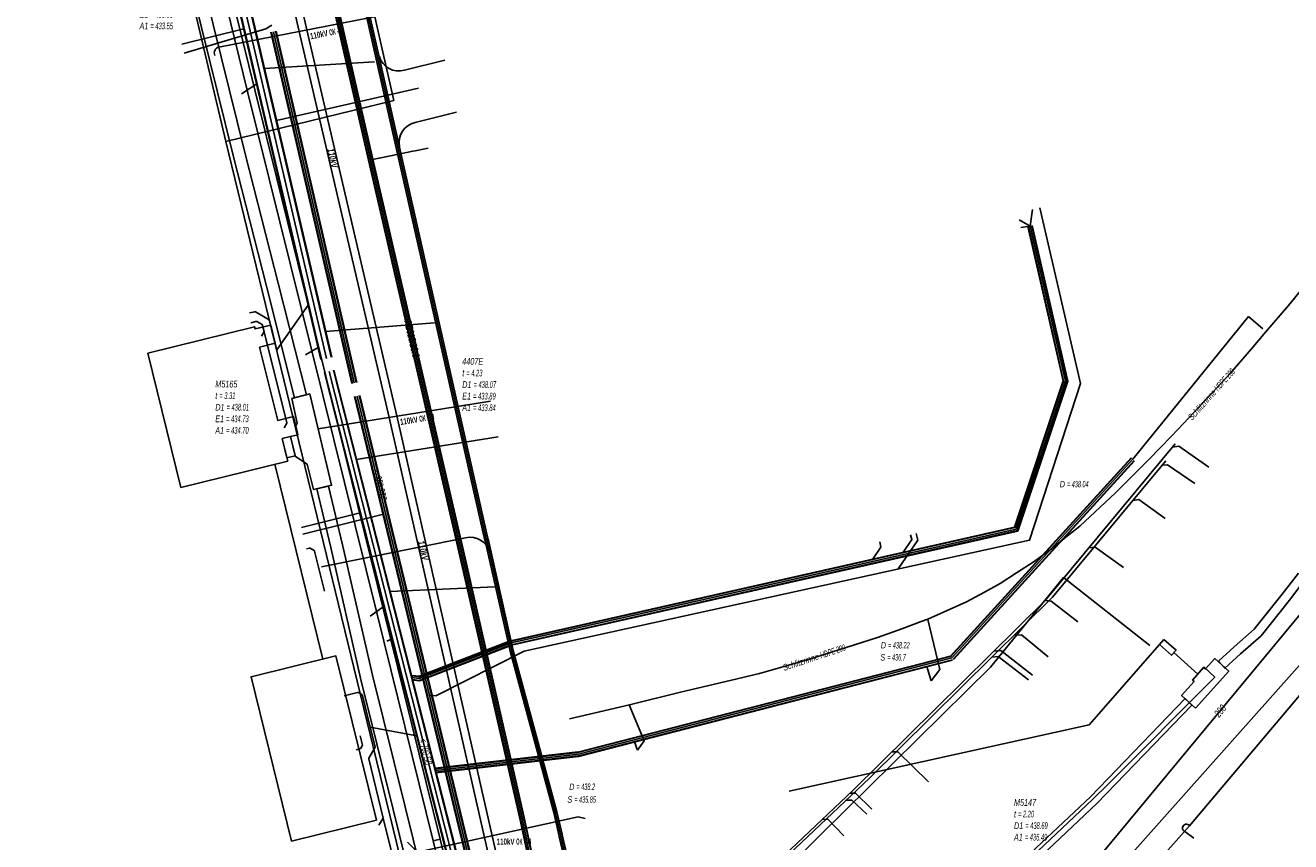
# Model space of a CAD drawing. Header units: metres. Extents: x 2695563 to 2696938, y 1260544 to 1262032.
# Tile 228 of 256: x 2696515 to 2696609, y 1261499 to 1261560. Entities that reach past the tile are written whole.
import ezdxf

# ---------------------------------------------------------------- set-up
doc = ezdxf.new("R2010")
doc.units = ezdxf.units.M
doc.linetypes.add('AUSGEZOGEN', pattern=[0])
for name, color, linetype in [('AW_LK_ Haltung Text', 7, 'AUSGEZOGEN'), ('AW_LK_Haltung', 24, 'AUSGEZOGEN'), ('AW_LK_Normschacht Text', 24, 'AUSGEZOGEN'), ('AW_LK_Schacht Detaillinie', 24, 'AUSGEZOGEN'), ('EW_Hoehenpunkt_Text', 7, 'AUSGEZOGEN'), ('EW_LK_Bauwerk_FL_Linie_Punkt', 1, 'AUSGEZOGEN'), ('EW_LK_Trasseabs', 1, 'AUSGEZOGEN'), ('EW_LK_Trasseabs_Text', 1, 'AUSGEZOGEN'), ('EW_LK_Trasserand', 1, 'AUSGEZOGEN'), ('FM_LK_SW_TRASSEKANTE', 94, 'AUSGEZOGEN'), ('TV_LK_LEITUNG', 92, 'AUSGEZOGEN'), ('WA_LK_Leitung', 171, 'AUSGEZOGEN'), ('WA_LK_Leitung_Text', 171, 'AUSGEZOGEN')]:
    doc.layers.add(name, color=color, linetype=linetype)
doc.styles.add('ARIAL', font='arial.ttf')
doc.styles.add('ARIALNARROW', font='ARIALN.TTF')
pattern_1 = [(0, (2703955, 1269100), (4050, 4050), [4050, -4050]), (90, (2703955, 1269100), (-4050, 4050), [4050, -4050])]
pattern_2 = [(0, (2708005, 1273150), (6075, 6075), [6075, -6075]), (90, (2708005, 1273150), (-6075, 6075), [6075, -6075])]

# ---------------------------------------------------------------- blocks, each defined once
blk = doc.blocks.new('COMPLEXOBJECT_1649')
at = {"layer": 'EW_LK_Trasserand', "color": 1, "linetype": 'AUSGEZOGEN', "transparency": 33554687}
for points in [[(6600.086, 11510.123), (6593.025, 11502.797), (6585.739, 11495.944), (6578.591, 11488.946), (6571.375, 11482.021), (6564.156, 11475.096), (6557.923, 11469.129)], [(6558.306, 11468.526), (6564.64, 11474.59), (6571.86, 11481.516), (6579.079, 11488.443), (6586.224, 11495.439), (6593.517, 11502.299), (6600.59, 11509.638), (6600.086, 11510.123)], [(6551.756, 11466.761), (6550.029, 11467.011), (6549.996, 11466.308), (6551.836, 11466.042)]]:
    blk.add_lwpolyline(points, dxfattribs=at)
for centre, radius, start, end in [((6552.475, 11474.103), 7.377, 264.40749, 317.60402), ((6552.588, 11473.752), 7.747, 264.43088, 317.57529)]:
    blk.add_arc(centre, radius, start, end, dxfattribs=at)
blk = doc.blocks.new('COMPLEXOBJECT_1651')
at = {"layer": 'EW_LK_Trasserand', "color": 1, "linetype": 'AUSGEZOGEN', "transparency": 33554687}
blk.add_line((6549.967, 11469.593), (6549.99, 11470.141), dxfattribs=at)
for points in [[(6549.277, 11480.385), (6544.593, 11499.661), (6544.069, 11499.534), (6548.742, 11480.302)], [(6549.449, 11470.133), (6549.427, 11469.615), (6549.967, 11469.593)]]:
    blk.add_lwpolyline(points, dxfattribs=at)
for centre, radius, start, end in [((6509.052, 11472.433), 40.462, 356.74071, 11.21347), ((6509.367, 11472.46), 40.689, 356.73221, 11.23072)]:
    blk.add_arc(centre, radius, start, end, dxfattribs=at)
blk = doc.blocks.new('COMPLEXOBJECT_1688')
at = {"layer": 'EW_LK_Trasserand', "color": 1, "linetype": 'AUSGEZOGEN', "transparency": 33554687}
blk.add_line((6548.51, 11469.66), (6549.427, 11469.615), dxfattribs=at)
blk.add_lwpolyline([(6548.908, 11472.877), (6547.393, 11479.387), (6546.788, 11482.59), (6544.387, 11492.325), (6541.979, 11502.069), (6539.546, 11511.857), (6537.328, 11521.578), (6536.279, 11525.951), (6535.404, 11525.741), (6536.452, 11521.372), (6538.67, 11511.649), (6541.105, 11501.853), (6543.513, 11492.109), (6545.908, 11482.398), (6546.513, 11479.201), (6548.024, 11472.705)], dxfattribs=at)
for centre, radius, start, end in [((6538.979, 11469.7), 9.531, 359.75929, 18.37723), ((6538.632, 11469.57), 10.795, 0.23981, 17.84071)]:
    blk.add_arc(centre, radius, start, end, dxfattribs=at)
blk = doc.blocks.new('COMPLEXOBJECT_1815')
at = {"layer": 'EW_LK_Trasserand', "color": 1, "linetype": 'AUSGEZOGEN', "transparency": 33554687}
blk.add_lwpolyline([(6553.149, 11479.417), (6548.474, 11499.899), (6541.379, 11531.192), (6534.675, 11559.934), (6531.66, 11573.185), (6531.075, 11573.052), (6534.09, 11559.799), (6540.794, 11531.058), (6547.889, 11499.766), (6552.557, 11479.315)], dxfattribs=at)
for centre, radius, start, end in [((6507.103, 11467.283), 47.02, 359.54773, 14.82623), ((6507.584, 11467.358), 47.134, 359.65654, 14.82427), ((6552.568, 11473.762), 7.024, 282.77495, 287.81661)]:
    blk.add_arc(centre, radius, start, end, dxfattribs=at)
blk = doc.blocks.new('COMPLEXOBJECT_2006')
at = {"layer": 'EW_LK_Trasseabs', "color": 1, "linetype": 'AUSGEZOGEN', "transparency": 33554687}
for p, q in [((6600.737, 11499.728), (6600.051, 11500.221)), ((6567.094, 11468.381), (6567.445, 11468.019))]:
    blk.add_line(p, q, dxfattribs=at)
blk.add_lwpolyline([(6600.415, 11500.64), (6598.231, 11498.179), (6587.088, 11487.475), (6567.443, 11468.767)], dxfattribs=at)
for centre, radius, start, end in [((6600.173, 11500.483), 0.289, 33.02198, 245.01404), ((6567.285, 11468.559), 0.261, 52.75075, 223.01294)]:
    blk.add_arc(centre, radius, start, end, dxfattribs=at)
blk = doc.blocks.new('COMPLEXOBJECT_2772')
at = {"layer": 'FM_LK_SW_TRASSEKANTE', "color": 94, "linetype": 'AUSGEZOGEN', "transparency": 33554687}
blk.add_line((6542.732, 11553.032), (6545.806, 11553.801), dxfattribs=at)
blk.add_arc((6543.05, 11551.56), 1.506, 102.19751, 191.80003, dxfattribs=at)
blk = doc.blocks.new('COMPLEXOBJECT_2778')
at = {"layer": 'FM_LK_SW_TRASSEKANTE', "color": 94, "linetype": 'AUSGEZOGEN', "transparency": 33554687}
blk.add_line((6541.933, 11556.931), (6544.939, 11557.68), dxfattribs=at)
blk.add_arc((6541.509, 11558.375), 1.505, 196.71948, 286.35706, dxfattribs=at)

msp = doc.modelspace()

# ---------------------------------------------------------------- hatches: boundary and pattern name
at = {"layer": 'EW_LK_Bauwerk_FL_Linie_Punkt', "lineweight": 18, "transparency": 33554687}
h = msp.add_hatch(dxfattribs=at)
h.set_pattern_fill('MUSTER', color=1, scale=4050, style=0, pattern_type=2)
h.set_pattern_definition(pattern_1)
h.paths.add_polyline_path([(2696523.787, 1261535.66), (2696526.254, 1261525.66), (2696534.215, 1261527.624), (2696533.802, 1261529.298), (2696534.417, 1261529.449), (2696534.967, 1261529.585), (2696534.806, 1261530.24), (2696534.632, 1261530.944), (2696533.467, 1261530.657), (2696532.123, 1261536.106), (2696533.288, 1261536.394), (2696532.953, 1261537.753), (2696531.787, 1261537.466), (2696531.748, 1261537.624)], flags=0)
h = msp.add_hatch(dxfattribs=at)
h.set_pattern_fill('MUSTER', color=1, scale=4050, style=0, pattern_type=2)
h.set_pattern_definition(pattern_1)
h.paths.add_polyline_path([(2696534.525, 1261532.295), (2696534.929, 1261530.445), (2696534.806, 1261530.24), (2696534.967, 1261529.585), (2696534.417, 1261529.449), (2696534.784, 1261527.96), (2696535.666, 1261527.392), (2696536.138, 1261525.494), (2696537.484, 1261525.817), (2696535.858, 1261532.625)], flags=0)
h = msp.add_hatch(dxfattribs=at)
h.set_pattern_fill('MUSTER', color=1, scale=2025, style=0, pattern_type=2)
h.set_pattern_definition([(0, (2699905, 1265050), (2025, 2025), [2025, -2025]), (90, (2699905, 1265050), (-2025, 2025), [2025, -2025])])
h.paths.add_polyline_path([(2696599.477, 1261514.338), (2696599.144, 1261513.965), (2696600.04, 1261513.166), (2696600.373, 1261513.539)], flags=0)
h = msp.add_hatch(dxfattribs=at)
h.set_pattern_fill('MUSTER', color=1, scale=4050, style=0, pattern_type=2)
h.set_pattern_definition(pattern_1)
h.paths.add_polyline_path([(2696534.502, 1261499.322), (2696540.813, 1261500.878), (2696537.799, 1261513.113), (2696531.484, 1261511.555)], flags=0)
h = msp.add_hatch(dxfattribs=at)
h.set_pattern_fill('MUSTER', color=1, scale=4050, style=0, pattern_type=2)
h.set_pattern_definition(pattern_1)
h.paths.add_polyline_path([(2696601.83, 1261509.224), (2696604.296, 1261511.983), (2696603.252, 1261512.916), (2696602.552, 1261512.133), (2696602.419, 1261512.252), (2696601.601, 1261511.306), (2696601.719, 1261511.201), (2696600.786, 1261510.157)], flags=0)
at = {"layer": 'EW_LK_Trasserand', "lineweight": 18, "transparency": 33554687}
h = msp.add_hatch(dxfattribs=at)
h.set_pattern_fill('MUSTER', color=1, scale=6075, style=0, pattern_type=2)
h.set_pattern_definition(pattern_2)
h.paths.add_polyline_path([(2696555.687, 1261466.885), (2696555.688, 1261467.288), (2696555.685, 1261467.69), (2696555.679, 1261468.092), (2696555.669, 1261468.495), (2696555.656, 1261468.897), (2696555.64, 1261469.299), (2696555.62, 1261469.701), (2696555.596, 1261470.103), (2696555.57, 1261470.505), (2696555.539, 1261470.906), (2696555.506, 1261471.307), (2696555.469, 1261471.708), (2696555.428, 1261472.108), (2696555.384, 1261472.509), (2696555.337, 1261472.908), (2696555.286, 1261473.308), (2696555.232, 1261473.706), (2696555.175, 1261474.105), (2696555.114, 1261474.503), (2696555.049, 1261474.9), (2696554.982, 1261475.297), (2696554.91, 1261475.693), (2696554.836, 1261476.088), (2696554.758, 1261476.483), (2696554.677, 1261476.878), (2696554.592, 1261477.271), (2696554.504, 1261477.664), (2696554.413, 1261478.056), (2696554.318, 1261478.447), (2696554.22, 1261478.837), (2696554.119, 1261479.227), (2696549.444, 1261499.709), (2696542.349, 1261531.002), (2696535.645, 1261559.744), (2696532.63, 1261572.995), (2696532.045, 1261572.862), (2696535.06, 1261559.609), (2696541.764, 1261530.868), (2696548.859, 1261499.576), (2696553.527, 1261479.125), (2696553.629, 1261478.734), (2696553.727, 1261478.341), (2696553.822, 1261477.948), (2696553.914, 1261477.554), (2696554.002, 1261477.159), (2696554.087, 1261476.764), (2696554.169, 1261476.368), (2696554.247, 1261475.971), (2696554.321, 1261475.574), (2696554.393, 1261475.175), (2696554.46, 1261474.777), (2696554.525, 1261474.377), (2696554.586, 1261473.977), (2696554.643, 1261473.577), (2696554.697, 1261473.176), (2696554.748, 1261472.775), (2696554.795, 1261472.373), (2696554.839, 1261471.971), (2696554.879, 1261471.569), (2696554.916, 1261471.166), (2696554.949, 1261470.763), (2696554.979, 1261470.36), (2696555.005, 1261469.956), (2696555.028, 1261469.552), (2696555.048, 1261469.148), (2696555.063, 1261468.744), (2696555.076, 1261468.34), (2696555.085, 1261467.935), (2696555.09, 1261467.531), (2696555.092, 1261467.126), (2696555.091, 1261466.722), (2696555.11, 1261466.726), (2696555.13, 1261466.731), (2696555.149, 1261466.735), (2696555.169, 1261466.74), (2696555.188, 1261466.745), (2696555.207, 1261466.749), (2696555.227, 1261466.754), (2696555.246, 1261466.759), (2696555.265, 1261466.764), (2696555.285, 1261466.769), (2696555.304, 1261466.774), (2696555.323, 1261466.779), (2696555.343, 1261466.784), (2696555.362, 1261466.789), (2696555.381, 1261466.794), (2696555.4, 1261466.8), (2696555.42, 1261466.805), (2696555.439, 1261466.81), (2696555.458, 1261466.816), (2696555.477, 1261466.821), (2696555.496, 1261466.827), (2696555.515, 1261466.832), (2696555.535, 1261466.838), (2696555.554, 1261466.844), (2696555.573, 1261466.849), (2696555.592, 1261466.855), (2696555.611, 1261466.861), (2696555.63, 1261466.867), (2696555.649, 1261466.873), (2696555.668, 1261466.879)], flags=0)
h = msp.add_hatch(dxfattribs=at)
h.set_pattern_fill('MUSTER', color=1, scale=6075, style=0, pattern_type=2)
h.set_pattern_definition(pattern_2)
h.paths.add_polyline_path([(2696545.563, 1261499.472), (2696541.379, 1261516.44), (2696536.569, 1261535.856), (2696531.752, 1261555.269), (2696527.667, 1261571.904), (2696527.14, 1261571.788), (2696531.227, 1261555.139), (2696536.045, 1261535.726), (2696540.855, 1261516.31), (2696545.039, 1261499.343)], flags=0)
h = msp.add_hatch(dxfattribs=at)
h.set_pattern_fill('MUSTER', color=1, scale=6075, style=0, pattern_type=2)
h.set_pattern_definition(pattern_2)
h.paths.add_polyline_path([(2696525.178, 1261570.609), (2696525.409, 1261569.662), (2696527.795, 1261559.93), (2696530.175, 1261550.295), (2696532.624, 1261540.65), (2696534.726, 1261532.345), (2696535.6, 1261532.562), (2696533.496, 1261540.872), (2696531.049, 1261550.513), (2696528.669, 1261560.146), (2696526.283, 1261569.876), (2696526.056, 1261570.807)], flags=0)
h = msp.add_hatch(dxfattribs=at)
h.set_pattern_fill('MUSTER', color=1, scale=6075, style=0, pattern_type=2)
h.set_pattern_definition(pattern_2)
h.paths.add_polyline_path([(2696604.011, 1261512.192), (2696605.166, 1261513.256), (2696606.707, 1261514.606), (2696608.831, 1261517.272), (2696610.053, 1261518.871), (2696611.645, 1261521.187), (2696614.033, 1261524.406), (2696616.216, 1261527.771), (2696620.198, 1261533.797), (2696626.139, 1261542.761), (2696628.831, 1261546.985), (2696631.508, 1261551.222), (2696633.248, 1261554.247), (2696632.642, 1261554.596), (2696630.908, 1261551.584), (2696628.24, 1261547.36), (2696625.552, 1261543.143), (2696619.615, 1261534.183), (2696615.63, 1261528.154), (2696613.457, 1261524.806), (2696611.076, 1261521.594), (2696609.486, 1261519.282), (2696608.279, 1261517.703), (2696606.199, 1261515.092), (2696604.698, 1261513.777), (2696603.537, 1261512.707)], flags=0)
h = msp.add_hatch(dxfattribs=at)
h.set_pattern_fill('MUSTER', color=1, scale=6075, style=0, pattern_type=2)
h.set_pattern_definition(pattern_2)
h.paths.add_polyline_path([(2696534.417, 1261529.449), (2696533.802, 1261529.298), (2696534.155, 1261527.866), (2696534.77, 1261528.018)], flags=0)
h = msp.add_hatch(dxfattribs=at)
h.set_pattern_fill('MUSTER', color=1, scale=6075, style=0, pattern_type=2)
h.set_pattern_definition(pattern_2)
h.paths.add_polyline_path([(2696550.397, 1261469.425), (2696550.396, 1261469.532), (2696550.394, 1261469.639), (2696550.391, 1261469.746), (2696550.387, 1261469.853), (2696550.382, 1261469.96), (2696550.375, 1261470.066), (2696550.368, 1261470.173), (2696550.36, 1261470.28), (2696550.35, 1261470.386), (2696550.34, 1261470.493), (2696550.328, 1261470.599), (2696550.315, 1261470.705), (2696550.302, 1261470.811), (2696550.287, 1261470.917), (2696550.271, 1261471.023), (2696550.254, 1261471.129), (2696550.237, 1261471.234), (2696550.218, 1261471.34), (2696550.198, 1261471.445), (2696550.177, 1261471.55), (2696550.155, 1261471.654), (2696550.132, 1261471.759), (2696550.108, 1261471.863), (2696550.083, 1261471.967), (2696550.056, 1261472.071), (2696550.029, 1261472.174), (2696550.001, 1261472.277), (2696549.972, 1261472.38), (2696549.942, 1261472.483), (2696549.91, 1261472.585), (2696549.878, 1261472.687), (2696548.363, 1261479.197), (2696547.758, 1261482.4), (2696545.357, 1261492.135), (2696542.949, 1261501.879), (2696540.516, 1261511.667), (2696538.298, 1261521.388), (2696537.249, 1261525.761), (2696536.374, 1261525.551), (2696537.422, 1261521.182), (2696539.64, 1261511.459), (2696542.075, 1261501.663), (2696544.483, 1261491.919), (2696546.878, 1261482.208), (2696547.483, 1261479.011), (2696548.994, 1261472.515), (2696549.025, 1261472.42), (2696549.055, 1261472.325), (2696549.084, 1261472.229), (2696549.112, 1261472.133), (2696549.139, 1261472.037), (2696549.165, 1261471.941), (2696549.19, 1261471.844), (2696549.214, 1261471.747), (2696549.237, 1261471.65), (2696549.259, 1261471.552), (2696549.28, 1261471.454), (2696549.3, 1261471.357), (2696549.318, 1261471.258), (2696549.336, 1261471.16), (2696549.353, 1261471.062), (2696549.369, 1261470.963), (2696549.383, 1261470.864), (2696549.397, 1261470.765), (2696549.41, 1261470.666), (2696549.421, 1261470.567), (2696549.432, 1261470.467), (2696549.441, 1261470.368), (2696549.45, 1261470.268), (2696549.457, 1261470.169), (2696549.464, 1261470.069), (2696549.469, 1261469.969), (2696549.473, 1261469.87), (2696549.477, 1261469.77), (2696549.479, 1261469.67), (2696549.48, 1261469.57), (2696549.48, 1261469.47)], flags=0)
h = msp.add_hatch(dxfattribs=at)
h.set_pattern_fill('MUSTER', color=1, scale=6075, style=0, pattern_type=2)
h.set_pattern_definition(pattern_2)
h.paths.add_polyline_path([(2696601.056, 1261509.933), (2696593.995, 1261502.607), (2696586.709, 1261495.754), (2696579.561, 1261488.756), (2696572.345, 1261481.831), (2696565.126, 1261474.906), (2696558.893, 1261468.939), (2696558.742, 1261468.778), (2696558.585, 1261468.622), (2696558.425, 1261468.47), (2696558.259, 1261468.324), (2696558.09, 1261468.182), (2696557.916, 1261468.045), (2696557.739, 1261467.914), (2696557.557, 1261467.788), (2696557.372, 1261467.668), (2696557.183, 1261467.553), (2696556.991, 1261467.444), (2696556.795, 1261467.341), (2696556.597, 1261467.243), (2696556.396, 1261467.152), (2696556.192, 1261467.067), (2696555.986, 1261466.987), (2696555.777, 1261466.914), (2696555.567, 1261466.848), (2696555.354, 1261466.787), (2696555.14, 1261466.733), (2696554.924, 1261466.686), (2696554.707, 1261466.645), (2696554.489, 1261466.61), (2696554.27, 1261466.582), (2696554.05, 1261466.561), (2696553.829, 1261466.546), (2696553.609, 1261466.538), (2696553.388, 1261466.536), (2696553.167, 1261466.541), (2696552.946, 1261466.553), (2696552.726, 1261466.571), (2696550.999, 1261466.821), (2696550.966, 1261466.118), (2696552.806, 1261465.852), (2696553.037, 1261465.833), (2696553.268, 1261465.821), (2696553.5, 1261465.816), (2696553.732, 1261465.817), (2696553.964, 1261465.826), (2696554.195, 1261465.842), (2696554.425, 1261465.864), (2696554.655, 1261465.894), (2696554.884, 1261465.93), (2696555.112, 1261465.973), (2696555.338, 1261466.023), (2696555.563, 1261466.079), (2696555.786, 1261466.143), (2696556.007, 1261466.213), (2696556.226, 1261466.289), (2696556.442, 1261466.372), (2696556.656, 1261466.462), (2696556.867, 1261466.558), (2696557.075, 1261466.66), (2696557.28, 1261466.768), (2696557.482, 1261466.883), (2696557.68, 1261467.003), (2696557.874, 1261467.129), (2696558.064, 1261467.261), (2696558.251, 1261467.399), (2696558.433, 1261467.542), (2696558.611, 1261467.691), (2696558.785, 1261467.844), (2696558.953, 1261468.003), (2696559.117, 1261468.167), (2696559.276, 1261468.336), (2696565.61, 1261474.4), (2696572.83, 1261481.326), (2696580.049, 1261488.253), (2696587.194, 1261495.249), (2696594.487, 1261502.109), (2696601.56, 1261509.448)], flags=0)
h = msp.add_hatch(dxfattribs=at)
h.set_pattern_fill('MUSTER', color=1, scale=6075, style=0, pattern_type=2)
h.set_pattern_definition(pattern_2)
h.paths.add_polyline_path([(2696550.937, 1261469.403), (2696550.96, 1261469.951), (2696550.978, 1261470.283), (2696550.992, 1261470.614), (2696551.005, 1261470.946), (2696551.014, 1261471.278), (2696551.021, 1261471.61), (2696551.025, 1261471.943), (2696551.026, 1261472.275), (2696551.025, 1261472.607), (2696551.021, 1261472.939), (2696551.014, 1261473.271), (2696551.004, 1261473.603), (2696550.992, 1261473.935), (2696550.977, 1261474.267), (2696550.96, 1261474.598), (2696550.939, 1261474.93), (2696550.916, 1261475.261), (2696550.89, 1261475.592), (2696550.862, 1261475.923), (2696550.831, 1261476.254), (2696550.797, 1261476.584), (2696550.76, 1261476.914), (2696550.721, 1261477.244), (2696550.679, 1261477.574), (2696550.634, 1261477.903), (2696550.587, 1261478.232), (2696550.537, 1261478.56), (2696550.484, 1261478.888), (2696550.429, 1261479.215), (2696550.371, 1261479.542), (2696550.31, 1261479.869), (2696550.247, 1261480.195), (2696545.563, 1261499.471), (2696545.039, 1261499.344), (2696549.712, 1261480.112), (2696549.775, 1261479.788), (2696549.835, 1261479.464), (2696549.892, 1261479.14), (2696549.947, 1261478.814), (2696550, 1261478.489), (2696550.049, 1261478.163), (2696550.096, 1261477.837), (2696550.14, 1261477.51), (2696550.182, 1261477.183), (2696550.221, 1261476.855), (2696550.257, 1261476.528), (2696550.291, 1261476.2), (2696550.321, 1261475.871), (2696550.35, 1261475.543), (2696550.375, 1261475.214), (2696550.398, 1261474.885), (2696550.418, 1261474.556), (2696550.436, 1261474.227), (2696550.451, 1261473.898), (2696550.463, 1261473.568), (2696550.472, 1261473.239), (2696550.479, 1261472.909), (2696550.483, 1261472.579), (2696550.484, 1261472.25), (2696550.483, 1261471.92), (2696550.479, 1261471.59), (2696550.473, 1261471.261), (2696550.463, 1261470.931), (2696550.451, 1261470.602), (2696550.436, 1261470.272), (2696550.419, 1261469.943), (2696550.397, 1261469.425)], flags=0)

# ---------------------------------------------------------------- linework, layer by layer
at = {"layer": 'AW_LK_Haltung', "linetype": 'AUSGEZOGEN', "transparency": 33554687}
for p, q in [((2696536.681, 1261535.178), (2696524.644, 1261586.791)), ((2696536.701, 1261535.183), (2696524.664, 1261586.796)), ((2696536.722, 1261535.188), (2696524.685, 1261586.801)), ((2696537.46, 1261535.36), (2696525.423, 1261586.973)), ((2696537.481, 1261535.365), (2696525.444, 1261586.978)), ((2696537.501, 1261535.37), (2696525.464, 1261586.983)), ((2696538.981, 1261533.399), (2696532.963, 1261559.56)), ((2696539.003, 1261533.404), (2696532.985, 1261559.565)), ((2696539.026, 1261533.409), (2696533.008, 1261559.57)), ((2696539.322, 1261533.477), (2696533.304, 1261559.638)), ((2696539.345, 1261533.482), (2696533.327, 1261559.643)), ((2696539.367, 1261533.487), (2696533.349, 1261559.648)), ((2696589.627, 1261545.151), (2696592.273, 1261533.572)), ((2696589.646, 1261545.155), (2696592.294, 1261533.571)), ((2696589.666, 1261545.16), (2696592.314, 1261533.57)), ((2696589.334, 1261545.084), (2696591.962, 1261533.588)), ((2696589.354, 1261545.089), (2696591.982, 1261533.587)), ((2696589.373, 1261545.093), (2696592.003, 1261533.586)), ((2696550.307, 1261481.608), (2696536.943, 1261534.211)), ((2696550.326, 1261481.613), (2696536.962, 1261534.216)), ((2696550.345, 1261481.618), (2696536.981, 1261534.221)), ((2696550.986, 1261481.78), (2696537.621, 1261534.383)), ((2696551.005, 1261481.785), (2696537.64, 1261534.388)), ((2696551.024, 1261481.79), (2696537.659, 1261534.393)), ((2696591.962, 1261533.588), (2696588.337, 1261522.699)), ((2696591.982, 1261533.587), (2696588.352, 1261522.682)), ((2696592.003, 1261533.586), (2696588.368, 1261522.665)), ((2696592.273, 1261533.572), (2696588.568, 1261522.443)), ((2696592.294, 1261533.571), (2696588.584, 1261522.426)), ((2696592.314, 1261533.57), (2696588.599, 1261522.409)), ((2696552.637, 1261476.781), (2696539.199, 1261532.421)), ((2696552.66, 1261476.787), (2696539.222, 1261532.427)), ((2696552.682, 1261476.792), (2696539.244, 1261532.432)), ((2696552.978, 1261476.864), (2696539.54, 1261532.504)), ((2696553, 1261476.869), (2696539.562, 1261532.509)), ((2696553.023, 1261476.875), (2696539.585, 1261532.515)), ((2696597.03, 1261527.875), (2696583.557, 1261513.07)), ((2696597.045, 1261527.862), (2696583.572, 1261513.057)), ((2696597.06, 1261527.849), (2696583.587, 1261513.044)), ((2696597.252, 1261527.673), (2696583.779, 1261512.868)), ((2696597.267, 1261527.66), (2696583.794, 1261512.855)), ((2696597.282, 1261527.647), (2696583.809, 1261512.842)), ((2696588.337, 1261522.699), (2696550.84, 1261514.244)), ((2696588.352, 1261522.682), (2696550.842, 1261514.224)), ((2696588.368, 1261522.665), (2696550.845, 1261514.204)), ((2696588.568, 1261522.443), (2696550.873, 1261513.944)), ((2696588.584, 1261522.426), (2696550.876, 1261513.924)), ((2696588.599, 1261522.409), (2696550.878, 1261513.904)), ((2696550.79, 1261514.232), (2696543.992, 1261511.596)), ((2696550.797, 1261514.214), (2696543.995, 1261511.576)), ((2696550.804, 1261514.195), (2696543.997, 1261511.555)), ((2696550.84, 1261514.244), (2696550.851, 1261514.244)), ((2696550.842, 1261514.224), (2696550.851, 1261514.224)), ((2696550.845, 1261514.204), (2696550.851, 1261514.204)), ((2696550.898, 1261513.953), (2696544.03, 1261511.289)), ((2696550.905, 1261513.934), (2696544.033, 1261511.269)), ((2696550.912, 1261513.916), (2696544.035, 1261511.248)), ((2696550.873, 1261513.944), (2696550.851, 1261513.944)), ((2696550.876, 1261513.924), (2696550.851, 1261513.924)), ((2696550.878, 1261513.904), (2696550.851, 1261513.904)), ((2696583.641, 1261513.12), (2696555.817, 1261505.953)), ((2696583.646, 1261513.101), (2696555.822, 1261505.934)), ((2696583.651, 1261513.082), (2696555.827, 1261505.915)), ((2696583.715, 1261512.83), (2696555.891, 1261505.663)), ((2696583.72, 1261512.811), (2696555.896, 1261505.644)), ((2696583.725, 1261512.792), (2696555.901, 1261505.625)), ((2696544.035, 1261511.248), (2696543.443, 1261511.322)), ((2696544.033, 1261511.269), (2696543.445, 1261511.342)), ((2696544.03, 1261511.289), (2696543.448, 1261511.362)), ((2696543.997, 1261511.555), (2696543.48, 1261511.62)), ((2696543.995, 1261511.576), (2696543.483, 1261511.64)), ((2696543.992, 1261511.596), (2696543.485, 1261511.659)), ((2696555.84, 1261505.958), (2696545.195, 1261504.748)), ((2696555.842, 1261505.938), (2696545.197, 1261504.728)), ((2696555.844, 1261505.918), (2696545.199, 1261504.708)), ((2696555.874, 1261505.66), (2696545.229, 1261504.45)), ((2696555.876, 1261505.64), (2696545.231, 1261504.43)), ((2696555.878, 1261505.62), (2696545.233, 1261504.41))]:
    msp.add_line(p, q, dxfattribs=at)
at = {"layer": 'AW_LK_Haltung', "color": 255, "transparency": 33554687}
for p, q in [((2696537.091, 1261535.274), (2696525.054, 1261586.887)), ((2696539.174, 1261533.443), (2696533.156, 1261559.604)), ((2696589.5, 1261545.122), (2696592.138, 1261533.579)), ((2696550.666, 1261481.699), (2696537.301, 1261534.302)), ((2696592.138, 1261533.579), (2696588.468, 1261522.554)), ((2696552.83, 1261476.828), (2696539.392, 1261532.468)), ((2696597.156, 1261527.761), (2696583.683, 1261512.956)), ((2696588.468, 1261522.554), (2696550.859, 1261514.074)), ((2696550.851, 1261514.074), (2696544.014, 1261511.422)), ((2696550.859, 1261514.074), (2696550.851, 1261514.074)), ((2696583.683, 1261512.956), (2696555.859, 1261505.789)), ((2696544.014, 1261511.422), (2696543.464, 1261511.491)), ((2696555.859, 1261505.789), (2696545.214, 1261504.579))]:
    msp.add_line(p, q, dxfattribs=at)
at = {"layer": 'AW_LK_Haltung', "color": 24, "linetype": 'AUSGEZOGEN', "transparency": 33554687}
for p, q in [((2696526.326, 1261558.682), (2696530.953, 1261559.825)), ((2696540.667, 1261557.361), (2696532.466, 1261556.86)), ((2696530.764, 1261554.971), (2696531.917, 1261555.731)), ((2696543.96, 1261555.41), (2696533.369, 1261552.994)), ((2696589.684, 1261546.371), (2696589.507, 1261545.122)), ((2696588.702, 1261545.588), (2696589.5, 1261545.122)), ((2696588.825, 1261545.023), (2696589.507, 1261545.122)), ((2696533.397, 1261535.911), (2696535.734, 1261539.242)), ((2696545.135, 1261537.91), (2696537.037, 1261537.275)), ((2696605.771, 1261538.395), (2696597.156, 1261527.761)), ((2696606.83, 1261537.483), (2696605.771, 1261538.395)), ((2696532.252, 1261536.919), (2696532.456, 1261537.258)), ((2696535.546, 1261535.527), (2696536.49, 1261536.075)), ((2696549.887, 1261529.425), (2696539.312, 1261527.729)), ((2696600.319, 1261528.913), (2696590.619, 1261517.23)), ((2696535.227, 1261522.676), (2696539.618, 1261523.762)), ((2696535.347, 1261522.191), (2696541.336, 1261523.672)), ((2696549.651, 1261518.254), (2696541.807, 1261517.91)), ((2696540.364, 1261516.071), (2696541.384, 1261516.81)), ((2696541.593, 1261514.22), (2696542, 1261514.384)), ((2696582.124, 1261511.262), (2696581.809, 1261512.332)), ((2696540.361, 1261507.793), (2696543.828, 1261507.16)), ((2696560.27, 1261506.084), (2696560.041, 1261506.722)), ((2696541.011, 1261500.5), (2696541.332, 1261501.033))]:
    msp.add_line(p, q, dxfattribs=at)
for points in [[(2696526.492, 1261558.013), (2696532.581, 1261559.811), (2696533.027, 1261560.08)], [(2696590.234, 1261546.496), (2696593.246, 1261533.4), (2696589.461, 1261521.731), (2696551.816, 1261513.461)], [(2696531.368, 1261538.656), (2696531.754, 1261538.751), (2696531.818, 1261538.742), (2696532.827, 1261538.133), (2696532.865, 1261538.081), (2696533.397, 1261535.911)], [(2696533.939, 1261530.094), (2696534.125, 1261530.403), (2696534.135, 1261530.467), (2696532.456, 1261537.258), (2696532.339, 1261537.732), (2696532.301, 1261537.784), (2696531.911, 1261538.02), (2696531.847, 1261538.029), (2696531.456, 1261537.932)], [(2696602.805, 1261527.171), (2696600.59, 1261528.723), (2696600.108, 1261528.659)], [(2696599.605, 1261527.633), (2696591.175, 1261517.48), (2696586.65, 1261513.008)], [(2696601.771, 1261525.95), (2696599.746, 1261527.344), (2696599.333, 1261527.306)], [(2696599.574, 1261523.356), (2696597.593, 1261524.753), (2696597.158, 1261524.686)], [(2696578.304, 1261521.601), (2696578.397, 1261521.208), (2696577.756, 1261520.29)], [(2696581.019, 1261522.227), (2696581.131, 1261521.724), (2696579.678, 1261519.598)], [(2696580.607, 1261522.13), (2696580.697, 1261521.788), (2696580.024, 1261520.779)], [(2696536.946, 1261517.93), (2696536.209, 1261520.911), (2696536.171, 1261520.963), (2696535.895, 1261521.129), (2696535.831, 1261521.139), (2696535.62, 1261521.087)], [(2696596.473, 1261519.692), (2696594.345, 1261521.204), (2696593.888, 1261521.168)], [(2696590.624, 1261517.236), (2696576.302, 1261503.09), (2696563.859, 1261491.322)], [(2696593.048, 1261515.648), (2696591.07, 1261517.2), (2696590.624, 1261517.236)], [(2696581.892, 1261515.826), (2696582.77, 1261512.106), (2696582.124, 1261511.262)], [(2696612.412, 1261515.619), (2696594.678, 1261495.688), (2696593.635, 1261495.67), (2696591.877, 1261496.702)], [(2696590.851, 1261513.053), (2696588.86, 1261514.692), (2696588.325, 1261514.664)], [(2696551.816, 1261513.461), (2696545.241, 1261510.127), (2696544.856, 1261510.179)], [(2696589.388, 1261511.325), (2696587.115, 1261513.064), (2696586.65, 1261513.008)], [(2696589.688, 1261511.679), (2696587.318, 1261513.509), (2696586.812, 1261513.467)], [(2696586.65, 1261513.008), (2696577.543, 1261504.008), (2696564.706, 1261491.87)], [(2696538.416, 1261510.14), (2696539.415, 1261510.387), (2696539.479, 1261510.377), (2696539.734, 1261510.224), (2696539.773, 1261510.171), (2696540.361, 1261507.793)], [(2696559.655, 1261509.477), (2696560.761, 1261506.776), (2696560.27, 1261506.084)], [(2696542.243, 1261494.667), (2696542.447, 1261494.718), (2696542.5, 1261494.756), (2696542.754, 1261495.177), (2696542.764, 1261495.241), (2696541.332, 1261501.033), (2696540.244, 1261505.432), (2696540.255, 1261505.505), (2696540.711, 1261506.259), (2696540.722, 1261506.333), (2696540.361, 1261507.793)], [(2696539.615, 1261507.154), (2696539.778, 1261506.473), (2696539.769, 1261506.409), (2696539.663, 1261506.235), (2696539.59, 1261506.191), (2696539.318, 1261506.124)], [(2696581.949, 1261503.721), (2696579.654, 1261505.967), (2696579.206, 1261505.958)], [(2696577.729, 1261501.693), (2696576.501, 1261502.897), (2696576.076, 1261502.876)], [(2696577.339, 1261501.324), (2696576.225, 1261502.374), (2696575.807, 1261502.369)], [(2696575.624, 1261499.702), (2696574.475, 1261500.925), (2696574.041, 1261500.952)]]:
    msp.add_lwpolyline(points, dxfattribs=at)
at = {"layer": 'AW_LK_Schacht Detaillinie', "color": 24, "linetype": 'AUSGEZOGEN', "transparency": 33554687}
msp.add_lwpolyline([(2696555.193, 1261508.415), (2696559.669, 1261509.475), (2696563.477, 1261510.399), (2696567.16, 1261511.273), (2696569.345, 1261511.809), (2696573.005, 1261512.835), (2696578.15, 1261514.481), (2696579.956, 1261515.122), (2696581.384, 1261515.662), (2696581.885, 1261515.836), (2696583.063, 1261516.372), (2696584.765, 1261517.141), (2696586.117, 1261517.863), (2696587.273, 1261518.507), (2696588.497, 1261519.299), (2696589.804, 1261520.139), (2696591.089, 1261521.074), (2696592.301, 1261522.053), (2696593.201, 1261522.779), (2696595.859, 1261525.26), (2696596.968, 1261526.358), (2696598.39, 1261527.802), (2696600.014, 1261529.45), (2696600.959, 1261530.441), (2696602.766, 1261532.375), (2696604.389, 1261534.128), (2696605.986, 1261535.992), (2696607.037, 1261537.218), (2696608.751, 1261539.201), (2696609.754, 1261540.425)], dxfattribs=at)
at = {"layer": 'EW_LK_Bauwerk_FL_Linie_Punkt', "color": 1, "linetype": 'AUSGEZOGEN', "transparency": 33554687}
for points in [[(2696523.787, 1261535.66), (2696526.254, 1261525.66), (2696534.215, 1261527.624), (2696533.802, 1261529.298), (2696534.417, 1261529.449), (2696534.967, 1261529.585), (2696534.806, 1261530.24), (2696534.632, 1261530.944), (2696533.467, 1261530.657), (2696532.123, 1261536.106), (2696533.288, 1261536.394), (2696532.953, 1261537.753), (2696531.787, 1261537.466), (2696531.748, 1261537.624), (2696523.787, 1261535.66)], [(2696534.525, 1261532.295), (2696534.929, 1261530.445), (2696534.806, 1261530.24), (2696534.967, 1261529.585), (2696534.417, 1261529.449), (2696534.784, 1261527.96), (2696535.666, 1261527.392), (2696536.138, 1261525.494), (2696537.484, 1261525.817), (2696535.858, 1261532.625), (2696534.525, 1261532.295)], [(2696599.477, 1261514.338), (2696599.144, 1261513.965), (2696600.04, 1261513.166), (2696600.373, 1261513.539), (2696599.477, 1261514.338)], [(2696534.502, 1261499.322), (2696540.813, 1261500.878), (2696537.799, 1261513.113), (2696531.484, 1261511.555), (2696534.502, 1261499.322)], [(2696601.83, 1261509.224), (2696604.296, 1261511.983), (2696603.252, 1261512.916), (2696602.552, 1261512.133), (2696602.419, 1261512.252), (2696601.601, 1261511.306), (2696601.719, 1261511.201), (2696600.786, 1261510.157), (2696601.83, 1261509.224)]]:
    msp.add_lwpolyline(points, close=True, dxfattribs=at)
at = {"layer": 'EW_LK_Trasseabs', "color": 1, "linetype": 'AUSGEZOGEN', "transparency": 33554687}
for p, q in [((2696529.082, 1261558.463), (2696541.3, 1261560.828)), ((2696536.478, 1261530.03), (2696549.315, 1261532.095)), ((2696536.829, 1261512.873), (2696533.254, 1261527.386)), ((2696601.999, 1261511.755), (2696600.206, 1261513.353)), ((2696601.385, 1261500.45), (2696611.443, 1261512.407))]:
    msp.add_line(p, q, dxfattribs=at)
for points in [[(2696571.554, 1261503.048), (2696593.908, 1261507.982), (2696599.311, 1261514.151)], [(2696543.139, 1261499.232), (2696543.887, 1261498.489), (2696555.836, 1261501.119), (2696556.376, 1261501.006)]]:
    msp.add_lwpolyline(points, dxfattribs=at)
msp.add_arc((2696529.224, 1261558.006), 0.479, 107.28659, 200.61299, dxfattribs=at)
at = {"layer": 'EW_LK_Trasserand', "color": 1, "linetype": 'AUSGEZOGEN', "transparency": 33554687}
for points in [[(2696545.563, 1261499.472), (2696541.379, 1261516.44), (2696536.569, 1261535.856), (2696531.752, 1261555.269), (2696527.667, 1261571.904), (2696527.14, 1261571.788), (2696531.227, 1261555.139), (2696536.045, 1261535.726), (2696540.855, 1261516.31), (2696545.039, 1261499.343), (2696545.563, 1261499.472)], [(2696525.178, 1261570.609), (2696525.409, 1261569.662), (2696527.795, 1261559.93), (2696530.175, 1261550.295), (2696532.624, 1261540.65), (2696534.726, 1261532.345), (2696535.6, 1261532.562), (2696533.496, 1261540.872), (2696531.049, 1261550.513), (2696528.669, 1261560.146), (2696526.283, 1261569.876), (2696526.056, 1261570.807), (2696525.178, 1261570.609)], [(2696534.417, 1261529.449), (2696533.802, 1261529.298), (2696534.155, 1261527.866), (2696534.77, 1261528.018), (2696534.417, 1261529.449)]]:
    msp.add_lwpolyline(points, close=True, dxfattribs=at)
msp.add_lwpolyline([(2696609.486, 1261519.282), (2696608.279, 1261517.703), (2696606.199, 1261515.092), (2696604.698, 1261513.777), (2696603.537, 1261512.707), (2696604.011, 1261512.192), (2696604.011, 1261512.192), (2696605.166, 1261513.256), (2696606.707, 1261514.606), (2696608.831, 1261517.272), (2696610.053, 1261518.871)], dxfattribs=at)
at = {"layer": 'FM_LK_SW_TRASSEKANTE', "linetype": 'AUSGEZOGEN', "transparency": 33554687}
for p, q in [((2696536.458, 1261576.687), (2696540.754, 1261557.778)), ((2696536.702, 1261576.741), (2696540.998, 1261557.834)), ((2696540.754, 1261557.778), (2696542.161, 1261551.509)), ((2696540.998, 1261557.834), (2696542.405, 1261551.563)), ((2696542.161, 1261551.509), (2696548.906, 1261521.711)), ((2696542.405, 1261551.563), (2696549.15, 1261521.767)), ((2696550.772, 1261513.455), (2696548.892, 1261521.773)), ((2696551.014, 1261513.515), (2696549.136, 1261521.829)), ((2696554.023, 1261501.435), (2696550.772, 1261513.455)), ((2696554.265, 1261501.495), (2696551.014, 1261513.515)), ((2696554.408, 1261499.774), (2696554.023, 1261501.435)), ((2696554.652, 1261499.83), (2696554.265, 1261501.495)), ((2696554.439, 1261499.64), (2696554.408, 1261499.774)), ((2696558.526, 1261482.01), (2696554.439, 1261499.64)), ((2696554.683, 1261499.696), (2696554.652, 1261499.83)), ((2696558.77, 1261482.066), (2696554.683, 1261499.696))]:
    msp.add_line(p, q, dxfattribs=at)
at = {"layer": 'FM_LK_SW_TRASSEKANTE', "color": 255, "transparency": 33554687}
for p, q in [((2696536.58, 1261576.714), (2696540.876, 1261557.806)), ((2696540.876, 1261557.806), (2696542.283, 1261551.536)), ((2696542.283, 1261551.536), (2696549.028, 1261521.739)), ((2696550.893, 1261513.485), (2696549.014, 1261521.801)), ((2696554.144, 1261501.465), (2696550.893, 1261513.485)), ((2696554.53, 1261499.802), (2696554.144, 1261501.465)), ((2696554.561, 1261499.668), (2696554.53, 1261499.802)), ((2696558.648, 1261482.038), (2696554.561, 1261499.668))]:
    msp.add_line(p, q, dxfattribs=at)
at = {"layer": 'FM_LK_SW_TRASSEKANTE', "color": 94, "linetype": 'AUSGEZOGEN', "transparency": 33554687}
for p, q in [((2696536.738, 1261519.736), (2696547.465, 1261521.906)), ((2696573.917, 1261499.807), (2696563.422, 1261489.477))]:
    msp.add_line(p, q, dxfattribs=at)
msp.add_lwpolyline([(2696598.43, 1261513.878), (2696591.984, 1261518.944), (2696586.566, 1261512.269), (2696573.876, 1261499.766)], dxfattribs=at)
msp.add_arc((2696547.802, 1261520.44), 1.504, 14.02894, 103.77496, dxfattribs=at)
at = {"layer": 'TV_LK_LEITUNG', "color": 92, "linetype": 'AUSGEZOGEN', "transparency": 33554687}
msp.add_line((2696529.607, 1261551.423), (2696542.126, 1261554.475), dxfattribs=at)
for points in [[(2696529.607, 1261551.423), (2696516.622, 1261606.351), (2696514.669, 1261613.591), (2696529.607, 1261618.532)], [(2696542.126, 1261554.475), (2696538.729, 1261569.384), (2696540.402, 1261569.671)], [(2696548.394, 1261469.901), (2696547.189, 1261479.258), (2696539.145, 1261512.238), (2696529.607, 1261551.423)], [(2696602.452, 1261512.291), (2696603.259, 1261511.515), (2696595.286, 1261503.54), (2696594.154, 1261502.413), (2696560.346, 1261470.457), (2696548.394, 1261469.901)]]:
    msp.add_lwpolyline(points, dxfattribs=at)
at = {"layer": 'WA_LK_Leitung', "linetype": 'AUSGEZOGEN', "transparency": 33554687}
for p, q in [((2696531.005, 1261590.558), (2696540.219, 1261550.03)), ((2696531.023, 1261590.562), (2696540.237, 1261550.034)), ((2696531.041, 1261590.567), (2696540.255, 1261550.039)), ((2696531.297, 1261590.625), (2696540.511, 1261550.097)), ((2696531.315, 1261590.63), (2696540.529, 1261550.102)), ((2696531.333, 1261590.634), (2696540.547, 1261550.106)), ((2696540.219, 1261550.03), (2696547.04, 1261520.546)), ((2696540.237, 1261550.034), (2696547.058, 1261520.55)), ((2696540.255, 1261550.039), (2696547.076, 1261520.555)), ((2696540.511, 1261550.097), (2696547.332, 1261520.613)), ((2696540.529, 1261550.102), (2696547.35, 1261520.618)), ((2696540.547, 1261550.106), (2696547.368, 1261520.622)), ((2696547.332, 1261520.613), (2696551.796, 1261501.072)), ((2696547.35, 1261520.618), (2696551.815, 1261501.076)), ((2696547.368, 1261520.622), (2696551.833, 1261501.08)), ((2696547.04, 1261520.546), (2696551.503, 1261501.008)), ((2696547.058, 1261520.55), (2696551.521, 1261501.012)), ((2696547.076, 1261520.555), (2696551.54, 1261501.016)), ((2696551.503, 1261501.008), (2696552.018, 1261498.563)), ((2696551.521, 1261501.012), (2696552.036, 1261498.567)), ((2696551.54, 1261501.016), (2696552.055, 1261498.571)), ((2696551.796, 1261501.072), (2696552.311, 1261498.625)), ((2696551.815, 1261501.076), (2696552.33, 1261498.629)), ((2696551.833, 1261501.08), (2696552.348, 1261498.633))]:
    msp.add_line(p, q, dxfattribs=at)
at = {"layer": 'WA_LK_Leitung', "color": 255, "linetype": 'AUSGEZOGEN', "transparency": 33554687}
for p, q in [((2696531.169, 1261590.596), (2696540.383, 1261550.068)), ((2696540.383, 1261550.068), (2696547.204, 1261520.584)), ((2696547.204, 1261520.584), (2696551.668, 1261501.044)), ((2696551.668, 1261501.044), (2696552.183, 1261498.598))]:
    msp.add_line(p, q, dxfattribs=at)
at = {"layer": 'WA_LK_Leitung', "color": 7, "linetype": 'AUSGEZOGEN', "transparency": 33554687}
for points in [[(2696565.428, 1261468.856), (2696567.521, 1261470.854), (2696567.595, 1261472.739), (2696593.94, 1261497.287), (2696612.773, 1261520.017), (2696618.89, 1261529.06), (2696626.457, 1261540.252), (2696630.33, 1261542.769), (2696635.244, 1261552.388), (2696637.967, 1261557.727), (2696638.567, 1261558.903)], [(2696540.383, 1261550.068), (2696540.775, 1261550.147), (2696541.02, 1261550.197), (2696543.316, 1261550.661), (2696543.516, 1261550.701), (2696543.712, 1261550.741), (2696544.679, 1261550.936)]]:
    msp.add_lwpolyline(points, dxfattribs=at)

# ---------------------------------------------------------------- block references
at = {"layer": 'EW_LK_Trasseabs', "color": 1, "linetype": 'AUSGEZOGEN', "lineweight": -3, "transparency": 33554687}
msp.add_blockref('COMPLEXOBJECT_2006', (2690000.97, 1249999.81), dxfattribs=at)
at = {"layer": 'EW_LK_Trasserand', "color": 1, "linetype": 'AUSGEZOGEN', "lineweight": -3, "transparency": 33554687}
for name in ['COMPLEXOBJECT_1815', 'COMPLEXOBJECT_1688', 'COMPLEXOBJECT_1649', 'COMPLEXOBJECT_1651']:
    msp.add_blockref(name, (2690000.97, 1249999.81), dxfattribs=at)
at = {"layer": 'FM_LK_SW_TRASSEKANTE', "color": 94, "linetype": 'AUSGEZOGEN', "lineweight": -3, "transparency": 33554687}
for name in ['COMPLEXOBJECT_2778', 'COMPLEXOBJECT_2772']:
    msp.add_blockref(name, (2690000.97, 1249999.81), dxfattribs=at)

# ---------------------------------------------------------------- texts
at = {"layer": 'AW_LK_ Haltung Text', "color": 24, "transparency": 33554687, "char_height": 0.55705, "attachment_point": 5, "style": 'ARIAL'}
for s, insert, width, rotation in [('\\A1;{\\fArial|i1|b0;\\H0.557054;\\W0.700000;\\C24;< \\W0.490000;350 STZ}\\P', (2696541.065, 1261525.84), 2.75543, 283.5414), ('\\A1;{\\fArial|i1|b0;\\H0.557054;\\W0.700000;\\C24;< \\W0.490000;700 SB}\\P', (2696544.494, 1261505.986), 2.45674, 283.833)]:
    msp.add_mtext(s, dxfattribs=dict(at, insert=insert, width=width, rotation=rotation))
at = {"layer": 'AW_LK_Normschacht Text', "color": 24, "transparency": 33554687, "char_height": 0.50641, "attachment_point": 1, "line_spacing_factor": 1.024096, "style": 'ARIAL'}
for s, insert, width in [('\\A1;{\\fArial|i1|b0;\\H0.506413;\\W0.697091;\\C24;4407D}\\P{\\fArial|i1|b0;\\H0.505000;\\W0.697091;\\C24;t \\W0.487964;= 4.42}\\P{\\fArial|i1|b0;\\H0.505000;\\W0.697091;\\C24;D1 \\W0.487964;= 437.97}\\P{\\fArial|i1|b0;\\H0.505000;\\W0.697091;\\C24;E1 \\W0.487964;= 433.55}\\P{\\fArial|i1|b0;\\H0.505000;\\W0.697091;\\C24;A1 \\W0.487964;= 433.55}\\P', (2696523.177, 1261563.738), 2.84865), ('\\A1;{\\fArial|i1|b0;\\H0.506413;\\W0.697091;\\C24;4407E}\\P{\\fArial|i1|b0;\\H0.505000;\\W0.697091;\\C24;t \\W0.487964;= 4.23}\\P{\\fArial|i1|b0;\\H0.505000;\\W0.697091;\\C24;D1 \\W0.487964;= 438.07}\\P{\\fArial|i1|b0;\\H0.505000;\\W0.697091;\\C24;E1 \\W0.487964;= 433.89}\\P{\\fArial|i1|b0;\\H0.505000;\\W0.697091;\\C24;A1 \\W0.487964;= 433.84}\\P', (2696547.212, 1261535.302), 2.84839), ('\\A1;{\\fArial|i1|b0;\\H0.506413;\\W0.694500;\\C24;M5165}\\P{\\fArial|i1|b0;\\H0.505000;\\W0.694500;\\C24;t \\W0.486150;= 3.31}\\P{\\fArial|i1|b0;\\H0.505000;\\W0.694500;\\C24;D1 \\W0.486150;= 438.01}\\P{\\fArial|i1|b0;\\H0.505000;\\W0.694500;\\C24;E1 \\W0.486150;= 434.73}\\P{\\fArial|i1|b0;\\H0.505000;\\W0.694500;\\C24;A1 \\W0.486150;= 434.70}\\P', (2696528.82, 1261533.612), 2.8347), ('\\A1;{\\fArial|i1|b0;\\H0.506413;\\W0.694273;\\C24;M5147}\\P{\\fArial|i1|b0;\\H0.505000;\\W0.694273;\\C24;t \\W0.485991;= 2.20}\\P{\\fArial|i1|b0;\\H0.505000;\\W0.694273;\\C24;D1 \\W0.485991;= 438.69}\\P{\\fArial|i1|b0;\\H0.505000;\\W0.694273;\\C24;A1 \\W0.485991;= 436.49}\\P', (2696588.307, 1261502.449), 2.83377)]:
    msp.add_mtext(s, dxfattribs=dict(at, insert=insert, width=width))
at = {"layer": 'AW_LK_Normschacht Text', "color": 24, "transparency": 33554687, "char_height": 0.48109, "width": 4.97936, "style": 'ARIAL'}
for insert, attachment_point, rotation in [((2696603.01, 1261532.588), 5, 48.3192), ((2696571.029, 1261512.444), 1, 18.4257)]:
    msp.add_mtext('\\A1;{\\fArial|i1|b0;\\H0.481092;\\W0.700000;\\C24;Schlitzrinne \\W0.490000;HDPE 200}\\P', dxfattribs=dict(at, insert=insert, attachment_point=attachment_point, rotation=rotation))
at = {"layer": 'AW_LK_Normschacht Text', "color": 24, "transparency": 33554687, "char_height": 0.48109, "attachment_point": 7, "style": 'ARIAL'}
for s, insert, width in [('\\A1;{\\fArial|i1|b0;\\H0.481092;\\W0.700000;\\C24;D \\W0.490000;= 438.04}\\P', (2696591.712, 1261525.658), 2.4925), ('\\A1;{\\fArial|i1|b0;\\H0.481092;\\W0.700000;\\C24;D \\W0.490000;= 438.22}\\P', (2696578.384, 1261513.656), 2.4925), ('\\A1;{\\fArial|i1|b0;\\H0.481092;\\W0.700000;\\C24;S \\W0.490000;= 436.7}\\P', (2696578.356, 1261512.759), 2.20032), ('\\A1;{\\fArial|i1|b0;\\H0.481092;\\W0.700000;\\C24;D \\W0.490000;= 438.2}\\P', (2696555.179, 1261503.119), 2.22855), ('\\A1;{\\fArial|i1|b0;\\H0.481092;\\W0.700000;\\C24;S \\W0.490000;= 435.85}\\P', (2696555.044, 1261502.169), 2.46428)]:
    msp.add_mtext(s, dxfattribs=dict(at, insert=insert, width=width))
at = {"layer": 'EW_Hoehenpunkt_Text', "color": 1, "transparency": 33554687, "char_height": 0.45675, "width": 2.59433, "attachment_point": 4, "style": 'ARIALNARROW'}
for insert, rotation in [((2696535.888, 1261559.257), 10.9548), ((2696542.586, 1261530.528), 9.0792)]:
    msp.add_mtext('\\A1;{\\fArial Narrow|i0|b1;\\H0.456750;\\W0.700000;\\C1;110kV \\W0.490000;OK -.90}\\P', dxfattribs=dict(at, insert=insert, rotation=rotation))
at = {"layer": 'EW_Hoehenpunkt_Text', "color": 1, "transparency": 33554687, "insert": (2696549.781, 1261499.274), "char_height": 0.45675, "width": 2.59433, "attachment_point": 4, "style": 'ARIALNARROW'}
msp.add_mtext('\\A1;{\\fArial Narrow|i0|b1;\\H0.456750;\\W0.700000;\\C1;110kV \\W0.490000;OK -.90}\\P', dxfattribs=at)
at = {"layer": 'EW_LK_Trasseabs_Text', "color": 1, "transparency": 33554687, "char_height": 0.5075, "width": 1.34542, "attachment_point": 5, "style": 'ARIALNARROW'}
for insert, rotation in [((2696537.56, 1261550.19), 283.1301), ((2696544.313, 1261520.96), 282.7746)]:
    msp.add_mtext('\\A1;{\\fArial Narrow|i1|b1;\\H0.507500;\\W0.700000;\\C1;110kV}\\P', dxfattribs=dict(at, insert=insert, rotation=rotation))
at = {"layer": 'WA_LK_Leitung_Text', "color": 7, "transparency": 33554687, "char_height": 0.55426, "attachment_point": 5, "style": 'ARIAL'}
for s, insert, width, rotation in [('\\A1;{\\fArial|i1|b0;\\H0.554263;\\W0.700000;\\C7;PE315/28.6}\\P', (2696543.464, 1261536.729), 3.03783, 283.0257), ('\\A1;{\\fArial|i1|b0;\\H0.554263;\\W0.700000;\\C7;200}\\P', (2696603.665, 1261509.016), 1.10633, 50.3568)]:
    msp.add_mtext(s, dxfattribs=dict(at, insert=insert, width=width, rotation=rotation))

doc.saveas('drawing.dxf')
